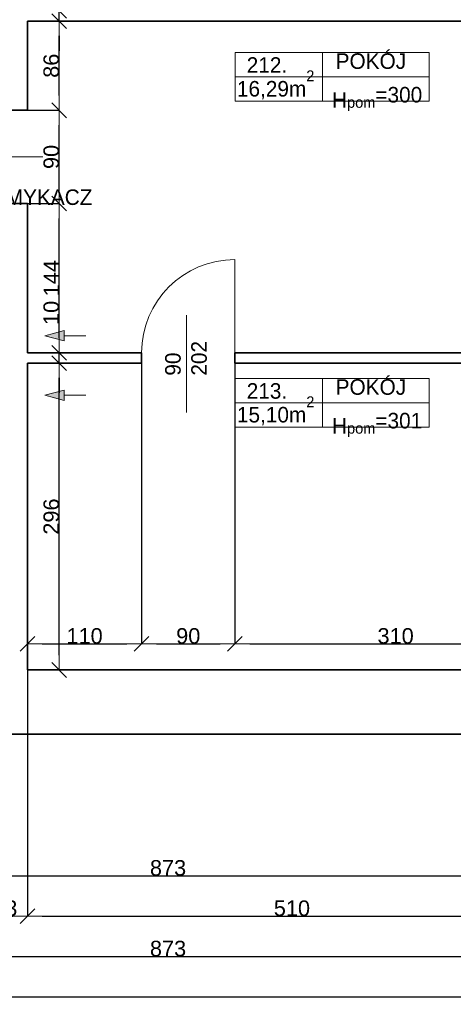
# Model space of a CAD drawing. Header units: metres. Extents: x 7506757 to 756746378, y 5735207 to 582114514.
# Tile 256 of 256: x 7708539 to 7712721, y 5886010 to 5895510. Entities that reach past the tile are written whole.
import ezdxf

# ---------------------------------------------------------------- set-up
doc = ezdxf.new("R2010")
doc.units = ezdxf.units.M
doc.header["$MEASUREMENT"] = 0
doc.header["$PDMODE"] = 2
doc.layers.get('0').update_dxf_attribs({"color": 250, "linetype": 'CONTINUOUS', "lineweight": 100, "plot": 0})
doc.layers.get('Defpoints').update_dxf_attribs({"linetype": 'CONTINUOUS'})
for name, color, linetype, lineweight in [('2D - Ogolne46', 7, 'CONTINUOUS', 18), ('ELEKTRYKA141', 7, 'CONTINUOUS', 0), ('M_OCIANA6', 5, 'CONTINUOUS', 35), ('M_OPISY1', 7, 'CONTINUOUS', 13), ('M_OPISY141', 7, 'CONTINUOUS', 0), ('opis1', 7, 'CONTINUOUS', 13), ('WYMIARY', 8, 'CONTINUOUS', 13)]:
    doc.layers.add(name, color=color, linetype=linetype, lineweight=lineweight)
doc.layers.add('M_OPISY', color=7, linetype='CONTINUOUS')
doc.layers.add('PWYMIAR', color=7, linetype='CONTINUOUS')
doc.styles.add('GENERATED_STYLE_1', font='arial.ttf')
doc.styles.add('GENERATED_STYLE_2', font='txt')
doc.dimstyles.new('GENERATED_STYLE__1', dxfattribs={"dimtxt": 150, "dimasz": 142.5, "dimexe": 0.18, "dimexo": 0, "dimgap": 0.09, "dimtad": 1, "dimdec": 0, "dimlfac": 0.1, "dimzin": 0, "dimdsep": 46, "dimtxsty": 'GENERATED_STYLE_1', "dimblk": 'ARROWHEAD_6', "dimblk1": 'ARROWHEAD_6', "dimblk2": 'ARROWHEAD_6', "dimcen": 0.09, "dimclrd": 251, "dimclre": 251, "dimclrt": 7, "dimazin": 0, "dimtfac": 1, "dimtdec": 4, "dimtmove": 0, "dimatfit": 3, "dimfxl": 0, "dimtolj": 1, "dimtzin": 0, "dimarcsym": 0})
doc.dimstyles.new('GENERATED_STYLE__2', dxfattribs={"dimtxt": 150, "dimasz": 142.5, "dimexe": 0.18, "dimexo": 0, "dimgap": 0.09, "dimtad": 1, "dimtih": 1, "dimtoh": 1, "dimdec": 0, "dimlfac": 0.1, "dimzin": 0, "dimdsep": 46, "dimtxsty": 'GENERATED_STYLE_1', "dimblk": 'ARROWHEAD_6', "dimblk1": 'ARROWHEAD_6', "dimblk2": 'ARROWHEAD_6', "dimcen": 0.09, "dimclrd": 251, "dimclre": 251, "dimclrt": 7, "dimazin": 0, "dimtfac": 1, "dimtdec": 4, "dimtmove": 0, "dimatfit": 3, "dimfxl": 0, "dimtolj": 1, "dimtzin": 0, "dimarcsym": 0})

# ---------------------------------------------------------------- blocks, each defined once
blk = doc.blocks.new('Linia_105', base_point=(611602.6, 341480.6))
at = {"layer": 'M_OPISY1', "linetype": 'Continuous'}
blk.add_hatch(color=256, dxfattribs=at).paths.add_polyline_path([(611602.6, 341480.6), (611789.2, 341530.6), (611789.2, 341430.6)], flags=0)
for p, q in [((611602.6, 341480.6), (611789.2, 341530.6)), ((611602.6, 341480.6), (611789.2, 341430.6)), ((611789.2, 341530.6), (611789.2, 341430.6))]:
    blk.add_line(p, q, dxfattribs=at)
at = {"layer": 'M_OPISY141', "linetype": 'Continuous'}
blk.add_line((611789.2, 341480.6), (611998.3, 341480.6), dxfattribs=at)
blk = doc.blocks.new('Linia_106', base_point=(611602.6, 340906.6))
at = {"layer": 'M_OPISY1', "linetype": 'Continuous'}
blk.add_hatch(color=256, dxfattribs=at).paths.add_polyline_path([(611602.6, 340906.6), (611789.2, 340956.6), (611789.2, 340856.6)], flags=0)
for p, q in [((611602.6, 340906.6), (611789.2, 340956.6)), ((611602.6, 340906.6), (611789.2, 340856.6)), ((611789.2, 340956.6), (611789.2, 340856.6))]:
    blk.add_line(p, q, dxfattribs=at)
at = {"layer": 'M_OPISY141', "linetype": 'Continuous'}
blk.add_line((611789.2, 340906.6), (611998.3, 340906.6), dxfattribs=at)
blk = doc.blocks.new('ARROWHEAD_6')
at = {"color": 0, "linetype": 'Continuous', "lineweight": 0}
for p, q in [((0, 0), (-1, 0)), ((-0.5, -0.5), (0.5, 0.5))]:
    blk.add_line(p, q, dxfattribs=at)
blk = doc.blocks.new('*D6567')
at = {"layer": 'Defpoints', "color": 0, "linetype": 'Continuous', "transparency": 16777216}
for p in [(7709714.6, 5892195.6), (7709714.6, 5889486.6), (7708614.6, 5889235.6)]:
    blk.add_point(p, dxfattribs=at)
at = {"layer": 'PWYMIAR', "color": 251, "linetype": 'Continuous', "lineweight": -2, "transparency": 16777216}
for p, q in [((7709714.6, 5892195.6), (7709714.6, 5889486.4)), ((7708614.6, 5889235.6), (7708614.6, 5889486.8)), ((7708757.1, 5889486.6), (7709572.1, 5889486.6))]:
    blk.add_line(p, q, dxfattribs=at)
at = {"layer": 'PWYMIAR', "color": 251, "linetype": 'Continuous', "lineweight": -2, "transparency": 16777216, "xscale": 142.5, "yscale": 142.5, "zscale": 142.5, "rotation": 180}
blk.add_blockref('ARROWHEAD_6', (7708614.6, 5889486.6), dxfattribs=at)
at = {"layer": 'PWYMIAR', "color": 251, "linetype": 'Continuous', "lineweight": -2, "transparency": 16777216, "xscale": 142.5, "yscale": 142.5, "zscale": 142.5}
blk.add_blockref('ARROWHEAD_6', (7709714.6, 5889486.6), dxfattribs=at)
at = {"layer": 'PWYMIAR', "color": 7, "linetype": 'Continuous', "lineweight": 13, "transparency": 16777216, "insert": (7709164.6, 5889563.3), "char_height": 150, "attachment_point": 5, "style": 'GENERATED_STYLE_1'}
blk.add_mtext('\\A1;110', dxfattribs=at)
blk = doc.blocks.new('*D6568')
at = {"layer": 'Defpoints', "color": 0, "linetype": 'Continuous', "transparency": 16777216}
for p in [(7709714.6, 5892195.6), (7710614.6, 5892195.6), (7710614.6, 5889486.6)]:
    blk.add_point(p, dxfattribs=at)
at = {"layer": 'PWYMIAR', "color": 251, "linetype": 'Continuous', "lineweight": -2, "transparency": 16777216}
for p, q in [((7709714.6, 5892195.6), (7709714.6, 5889486.4)), ((7710614.6, 5892195.6), (7710614.6, 5889486.4)), ((7709857.1, 5889486.6), (7710472.1, 5889486.6))]:
    blk.add_line(p, q, dxfattribs=at)
at = {"layer": 'PWYMIAR', "color": 251, "linetype": 'Continuous', "lineweight": -2, "transparency": 16777216, "xscale": 142.5, "yscale": 142.5, "zscale": 142.5, "rotation": 180}
blk.add_blockref('ARROWHEAD_6', (7709714.6, 5889486.6), dxfattribs=at)
at = {"layer": 'PWYMIAR', "color": 251, "linetype": 'Continuous', "lineweight": -2, "transparency": 16777216, "xscale": 142.5, "yscale": 142.5, "zscale": 142.5}
blk.add_blockref('ARROWHEAD_6', (7710614.6, 5889486.6), dxfattribs=at)
at = {"layer": 'PWYMIAR', "color": 7, "linetype": 'Continuous', "lineweight": 13, "transparency": 16777216, "insert": (7710164.6, 5889563.3), "char_height": 150, "attachment_point": 5, "style": 'GENERATED_STYLE_1'}
blk.add_mtext('\\A1;90', dxfattribs=at)
blk = doc.blocks.new('*D6569')
at = {"layer": 'Defpoints', "color": 0, "linetype": 'Continuous', "transparency": 16777216}
for p in [(7710614.6, 5892195.6), (7713714.6, 5889486.6), (7713714.6, 5889235.6)]:
    blk.add_point(p, dxfattribs=at)
at = {"layer": 'PWYMIAR', "color": 251, "linetype": 'Continuous', "lineweight": -2, "transparency": 16777216}
for p, q in [((7710614.6, 5892195.6), (7710614.6, 5889486.4)), ((7710757.1, 5889486.6), (7713572.1, 5889486.6)), ((7713714.6, 5889235.6), (7713714.6, 5889486.8))]:
    blk.add_line(p, q, dxfattribs=at)
at = {"layer": 'PWYMIAR', "color": 251, "linetype": 'Continuous', "lineweight": -2, "transparency": 16777216, "xscale": 142.5, "yscale": 142.5, "zscale": 142.5, "rotation": 180}
blk.add_blockref('ARROWHEAD_6', (7710614.6, 5889486.6), dxfattribs=at)
at = {"layer": 'PWYMIAR', "color": 251, "linetype": 'Continuous', "lineweight": -2, "transparency": 16777216, "xscale": 142.5, "yscale": 142.5, "zscale": 142.5}
blk.add_blockref('ARROWHEAD_6', (7713714.6, 5889486.6), dxfattribs=at)
at = {"layer": 'PWYMIAR', "color": 7, "linetype": 'Continuous', "lineweight": 13, "transparency": 16777216, "insert": (7712164.6, 5889563.3), "char_height": 150, "attachment_point": 5, "style": 'GENERATED_STYLE_1'}
blk.add_mtext('\\A1;310', dxfattribs=at)
blk = doc.blocks.new('*D6570')
at = {"layer": 'Defpoints', "color": 0, "linetype": 'Continuous', "transparency": 16777216}
for p in [(7708614.6, 5892195.6), (7708920.6, 5892195.6), (7708614.6, 5889235.6)]:
    blk.add_point(p, dxfattribs=at)
at = {"layer": 'PWYMIAR', "color": 251, "linetype": 'Continuous', "lineweight": -2, "transparency": 16777216}
for p, q in [((7708614.6, 5892195.6), (7708920.8, 5892195.6)), ((7708920.6, 5889378.1), (7708920.6, 5892053.1)), ((7708614.6, 5889235.6), (7708920.8, 5889235.6))]:
    blk.add_line(p, q, dxfattribs=at)
at = {"layer": 'PWYMIAR', "color": 251, "linetype": 'Continuous', "lineweight": -2, "transparency": 16777216, "xscale": 142.5, "yscale": 142.5, "zscale": 142.5}
for p, rotation in [((7708920.6, 5892195.6), 90), ((7708920.6, 5889235.6), 270)]:
    blk.add_blockref('ARROWHEAD_6', p, dxfattribs=dict(at, rotation=rotation))
at = {"layer": 'PWYMIAR', "color": 7, "linetype": 'Continuous', "lineweight": 13, "transparency": 16777216, "insert": (7708843.9, 5890715.6), "char_height": 150, "attachment_point": 5, "rotation": 90, "style": 'GENERATED_STYLE_1'}
blk.add_mtext('\\A1;296', dxfattribs=at)
blk = doc.blocks.new('*D6571')
at = {"layer": 'Defpoints', "color": 0, "linetype": 'Continuous', "transparency": 16777216}
for p in [(7708920.6, 5892295.6), (7709714.6, 5892295.6), (7708614.6, 5892195.6)]:
    blk.add_point(p, dxfattribs=at)
at = {"layer": 'PWYMIAR', "color": 251, "linetype": 'Continuous', "lineweight": -2, "transparency": 16777216}
for p, q in [((7708920.6, 5892438.1), (7708920.6, 5892781)), ((7709714.6, 5892295.6), (7708920.4, 5892295.6)), ((7708920.6, 5892195.6), (7708920.6, 5892295.6)), ((7708614.6, 5892195.6), (7708920.8, 5892195.6)), ((7708920.6, 5892053.1), (7708920.6, 5891910.6))]:
    blk.add_line(p, q, dxfattribs=at)
at = {"layer": 'PWYMIAR', "color": 251, "linetype": 'Continuous', "lineweight": -2, "transparency": 16777216, "xscale": 142.5, "yscale": 142.5, "zscale": 142.5}
for p, rotation in [((7708920.6, 5892295.6), 270), ((7708920.6, 5892195.6), 90)]:
    blk.add_blockref('ARROWHEAD_6', p, dxfattribs=dict(at, rotation=rotation))
at = {"layer": 'PWYMIAR', "color": 7, "linetype": 'Continuous', "lineweight": 13, "transparency": 16777216, "insert": (7708843.9, 5892680.8), "char_height": 150, "attachment_point": 5, "rotation": 90, "style": 'GENERATED_STYLE_1'}
blk.add_mtext('\\A1;10', dxfattribs=at)
blk = doc.blocks.new('*D6572')
at = {"layer": 'Defpoints', "color": 0, "linetype": 'Continuous', "transparency": 16777216}
for p in [(7708614.6, 5893735.6), (7708920.6, 5893735.6), (7709714.6, 5892295.6)]:
    blk.add_point(p, dxfattribs=at)
at = {"layer": 'PWYMIAR', "color": 251, "linetype": 'Continuous', "lineweight": -2, "transparency": 16777216}
for p, q in [((7708614.6, 5893735.6), (7708920.8, 5893735.6)), ((7708920.6, 5892438.1), (7708920.6, 5893593.1)), ((7709714.6, 5892295.6), (7708920.4, 5892295.6))]:
    blk.add_line(p, q, dxfattribs=at)
at = {"layer": 'PWYMIAR', "color": 251, "linetype": 'Continuous', "lineweight": -2, "transparency": 16777216, "xscale": 142.5, "yscale": 142.5, "zscale": 142.5}
for p, rotation in [((7708920.6, 5893735.6), 90), ((7708920.6, 5892295.6), 270)]:
    blk.add_blockref('ARROWHEAD_6', p, dxfattribs=dict(at, rotation=rotation))
at = {"layer": 'PWYMIAR', "color": 7, "linetype": 'Continuous', "lineweight": 13, "transparency": 16777216, "insert": (7708845.2, 5893015.6), "char_height": 150, "attachment_point": 5, "rotation": 90, "style": 'GENERATED_STYLE_1'}
blk.add_mtext('\\A1;144', dxfattribs=at)
blk = doc.blocks.new('*D6573')
at = {"layer": 'Defpoints', "color": 0, "linetype": 'Continuous', "transparency": 16777216}
for p in [(7708614.6, 5894635.6), (7708920.6, 5894635.6), (7708614.6, 5893735.6)]:
    blk.add_point(p, dxfattribs=at)
at = {"layer": 'PWYMIAR', "color": 251, "linetype": 'Continuous', "lineweight": -2, "transparency": 16777216}
for p, q in [((7708614.6, 5894635.6), (7708920.8, 5894635.6)), ((7708920.6, 5893878.1), (7708920.6, 5894493.1)), ((7708614.6, 5893735.6), (7708920.8, 5893735.6))]:
    blk.add_line(p, q, dxfattribs=at)
at = {"layer": 'PWYMIAR', "color": 251, "linetype": 'Continuous', "lineweight": -2, "transparency": 16777216, "xscale": 142.5, "yscale": 142.5, "zscale": 142.5}
for p, rotation in [((7708920.6, 5894635.6), 90), ((7708920.6, 5893735.6), 270)]:
    blk.add_blockref('ARROWHEAD_6', p, dxfattribs=dict(at, rotation=rotation))
at = {"layer": 'PWYMIAR', "color": 7, "linetype": 'Continuous', "lineweight": 13, "transparency": 16777216, "insert": (7708843.9, 5894185.6), "char_height": 150, "attachment_point": 5, "rotation": 90, "style": 'GENERATED_STYLE_1'}
blk.add_mtext('\\A1;90', dxfattribs=at)
blk = doc.blocks.new('*D6574')
at = {"layer": 'Defpoints', "color": 0, "linetype": 'Continuous', "transparency": 16777216}
for p in [(7708614.6, 5895495.6), (7708920.6, 5895495.6), (7708614.6, 5894635.6)]:
    blk.add_point(p, dxfattribs=at)
at = {"layer": 'PWYMIAR', "color": 251, "linetype": 'Continuous', "lineweight": -2, "transparency": 16777216}
for p, q in [((7708614.6, 5895495.6), (7708920.8, 5895495.6)), ((7708920.6, 5894778.1), (7708920.6, 5895353.1)), ((7708614.6, 5894635.6), (7708920.8, 5894635.6))]:
    blk.add_line(p, q, dxfattribs=at)
at = {"layer": 'PWYMIAR', "color": 251, "linetype": 'Continuous', "lineweight": -2, "transparency": 16777216, "xscale": 142.5, "yscale": 142.5, "zscale": 142.5}
for p, rotation in [((7708920.6, 5895495.6), 90), ((7708920.6, 5894635.6), 270)]:
    blk.add_blockref('ARROWHEAD_6', p, dxfattribs=dict(at, rotation=rotation))
at = {"layer": 'PWYMIAR', "color": 7, "linetype": 'Continuous', "lineweight": 13, "transparency": 16777216, "insert": (7708843.9, 5895065.6), "char_height": 150, "attachment_point": 5, "rotation": 90, "style": 'GENERATED_STYLE_1'}
blk.add_mtext('\\A1;86', dxfattribs=at)
blk = doc.blocks.new('*D6575')
at = {"layer": 'Defpoints', "color": 0, "linetype": 'Continuous', "transparency": 16777216}
for p in [(7708652.7, 5895595.6), (7708920.6, 5895595.6), (7708614.6, 5895495.6)]:
    blk.add_point(p, dxfattribs=at)
at = {"layer": 'PWYMIAR', "color": 251, "linetype": 'Continuous', "lineweight": -2, "transparency": 16777216}
for p, q in [((7708920.6, 5895738.1), (7708920.6, 5896081)), ((7708652.7, 5895595.6), (7708920.8, 5895595.6)), ((7708920.6, 5895495.6), (7708920.6, 5895595.6)), ((7708614.6, 5895495.6), (7708920.8, 5895495.6)), ((7708920.6, 5895353.1), (7708920.6, 5895210.6))]:
    blk.add_line(p, q, dxfattribs=at)
at = {"layer": 'PWYMIAR', "color": 251, "linetype": 'Continuous', "lineweight": -2, "transparency": 16777216, "xscale": 142.5, "yscale": 142.5, "zscale": 142.5}
for p, rotation in [((7708920.6, 5895595.6), 270), ((7708920.6, 5895495.6), 90)]:
    blk.add_blockref('ARROWHEAD_6', p, dxfattribs=dict(at, rotation=rotation))
at = {"layer": 'PWYMIAR', "color": 7, "linetype": 'Continuous', "lineweight": 13, "transparency": 16777216, "insert": (7708843.9, 5895980.8), "char_height": 150, "attachment_point": 5, "rotation": 90, "style": 'GENERATED_STYLE_1'}
blk.add_mtext('\\A1;10', dxfattribs=at)
blk = doc.blocks.new('*D6736')
at = {"layer": 'Defpoints', "color": 0, "linetype": 'Continuous', "transparency": 16777216}
for p in [(7705604.6, 5888615.6), (7714334.6, 5888615.6), (7714334.6, 5887248.3)]:
    blk.add_point(p, dxfattribs=at)
at = {"layer": 'PWYMIAR', "color": 251, "linetype": 'Continuous', "lineweight": -2, "transparency": 16777216}
for p, q in [((7705604.6, 5888615.6), (7705604.6, 5887248.1)), ((7714334.6, 5888615.6), (7714334.6, 5887248.1)), ((7705747.1, 5887248.3), (7714192.1, 5887248.3))]:
    blk.add_line(p, q, dxfattribs=at)
at = {"layer": 'PWYMIAR', "color": 251, "linetype": 'Continuous', "lineweight": -2, "transparency": 16777216, "xscale": 142.5, "yscale": 142.5, "zscale": 142.5, "rotation": 180}
blk.add_blockref('ARROWHEAD_6', (7705604.6, 5887248.3), dxfattribs=at)
at = {"layer": 'PWYMIAR', "color": 251, "linetype": 'Continuous', "lineweight": -2, "transparency": 16777216, "xscale": 142.5, "yscale": 142.5, "zscale": 142.5}
blk.add_blockref('ARROWHEAD_6', (7714334.6, 5887248.3), dxfattribs=at)
at = {"layer": 'PWYMIAR', "color": 7, "linetype": 'Continuous', "lineweight": 13, "transparency": 16777216, "insert": (7709969.6, 5887325), "char_height": 150, "attachment_point": 5, "style": 'GENERATED_STYLE_1'}
blk.add_mtext('\\A1;873', dxfattribs=at)
blk = doc.blocks.new('*D6754')
at = {"layer": 'Defpoints', "color": 0, "linetype": 'Continuous', "transparency": 16777216}
for p in [(7708614.6, 5889235.6), (7708184.6, 5889105.6), (7708614.6, 5886859.1)]:
    blk.add_point(p, dxfattribs=at)
at = {"layer": 'PWYMIAR', "color": 251, "linetype": 'Continuous', "lineweight": -2, "transparency": 16777216}
for p, q in [((7708614.6, 5889235.6), (7708614.6, 5886858.9)), ((7708184.6, 5889105.6), (7708184.6, 5886858.9)), ((7708327.1, 5886859.1), (7708472.1, 5886859.1))]:
    blk.add_line(p, q, dxfattribs=at)
at = {"layer": 'PWYMIAR', "color": 251, "linetype": 'Continuous', "lineweight": -2, "transparency": 16777216, "xscale": 142.5, "yscale": 142.5, "zscale": 142.5, "rotation": 180}
blk.add_blockref('ARROWHEAD_6', (7708184.6, 5886859.1), dxfattribs=at)
at = {"layer": 'PWYMIAR', "color": 251, "linetype": 'Continuous', "lineweight": -2, "transparency": 16777216, "xscale": 142.5, "yscale": 142.5, "zscale": 142.5}
blk.add_blockref('ARROWHEAD_6', (7708614.6, 5886859.1), dxfattribs=at)
at = {"layer": 'PWYMIAR', "color": 7, "linetype": 'Continuous', "lineweight": 13, "transparency": 16777216, "insert": (7708399.6, 5886935.8), "char_height": 150, "attachment_point": 5, "style": 'GENERATED_STYLE_1'}
blk.add_mtext('\\A1;43', dxfattribs=at)
blk = doc.blocks.new('*D6755')
at = {"layer": 'Defpoints', "color": 0, "linetype": 'Continuous', "transparency": 16777216}
for p in [(7708614.6, 5889235.6), (7713714.6, 5889235.6), (7713714.6, 5886859.1)]:
    blk.add_point(p, dxfattribs=at)
at = {"layer": 'PWYMIAR', "color": 251, "linetype": 'Continuous', "lineweight": -2, "transparency": 16777216}
for p, q in [((7708614.6, 5889235.6), (7708614.6, 5886858.9)), ((7713714.6, 5889235.6), (7713714.6, 5886858.9)), ((7708757.1, 5886859.1), (7713572.1, 5886859.1))]:
    blk.add_line(p, q, dxfattribs=at)
at = {"layer": 'PWYMIAR', "color": 251, "linetype": 'Continuous', "lineweight": -2, "transparency": 16777216, "xscale": 142.5, "yscale": 142.5, "zscale": 142.5, "rotation": 180}
blk.add_blockref('ARROWHEAD_6', (7708614.6, 5886859.1), dxfattribs=at)
at = {"layer": 'PWYMIAR', "color": 251, "linetype": 'Continuous', "lineweight": -2, "transparency": 16777216, "xscale": 142.5, "yscale": 142.5, "zscale": 142.5}
blk.add_blockref('ARROWHEAD_6', (7713714.6, 5886859.1), dxfattribs=at)
at = {"layer": 'PWYMIAR', "color": 7, "linetype": 'Continuous', "lineweight": 13, "transparency": 16777216, "insert": (7711164.6, 5886935.8), "char_height": 150, "attachment_point": 5, "style": 'GENERATED_STYLE_1'}
blk.add_mtext('\\A1;510', dxfattribs=at)
blk = doc.blocks.new('*D6759')
at = {"layer": 'Defpoints', "color": 0, "linetype": 'Continuous', "transparency": 16777216}
for p in [(7705604.6, 5888615.6), (7714334.6, 5888615.6), (7714334.6, 5886470)]:
    blk.add_point(p, dxfattribs=at)
at = {"layer": 'PWYMIAR', "color": 251, "linetype": 'Continuous', "lineweight": -2, "transparency": 16777216}
for p, q in [((7705604.6, 5888615.6), (7705604.6, 5886469.8)), ((7714334.6, 5888615.6), (7714334.6, 5886469.8)), ((7705747.1, 5886470), (7714192.1, 5886470))]:
    blk.add_line(p, q, dxfattribs=at)
at = {"layer": 'PWYMIAR', "color": 251, "linetype": 'Continuous', "lineweight": -2, "transparency": 16777216, "xscale": 142.5, "yscale": 142.5, "zscale": 142.5, "rotation": 180}
blk.add_blockref('ARROWHEAD_6', (7705604.6, 5886470), dxfattribs=at)
at = {"layer": 'PWYMIAR', "color": 251, "linetype": 'Continuous', "lineweight": -2, "transparency": 16777216, "xscale": 142.5, "yscale": 142.5, "zscale": 142.5}
blk.add_blockref('ARROWHEAD_6', (7714334.6, 5886470), dxfattribs=at)
at = {"layer": 'PWYMIAR', "color": 7, "linetype": 'Continuous', "lineweight": 13, "transparency": 16777216, "insert": (7709969.6, 5886546.7), "char_height": 150, "attachment_point": 5, "style": 'GENERATED_STYLE_1'}
blk.add_mtext('\\A1;873', dxfattribs=at)
blk = doc.blocks.new('*D6760')
at = {"layer": 'Defpoints', "color": 0, "linetype": 'Continuous', "transparency": 16777216}
for p in [(7682674.6, 5888615.6), (7714334.6, 5888615.6), (7714334.6, 5886080.8)]:
    blk.add_point(p, dxfattribs=at)
at = {"layer": 'PWYMIAR', "color": 251, "linetype": 'Continuous', "lineweight": -2, "transparency": 16777216}
for p, q in [((7682674.6, 5888615.6), (7682674.6, 5886080.6)), ((7714334.6, 5888615.6), (7714334.6, 5886080.6)), ((7682817.1, 5886080.8), (7714192.1, 5886080.8))]:
    blk.add_line(p, q, dxfattribs=at)
at = {"layer": 'PWYMIAR', "color": 251, "linetype": 'Continuous', "lineweight": -2, "transparency": 16777216, "xscale": 142.5, "yscale": 142.5, "zscale": 142.5, "rotation": 180}
blk.add_blockref('ARROWHEAD_6', (7682674.6, 5886080.8), dxfattribs=at)
at = {"layer": 'PWYMIAR', "color": 251, "linetype": 'Continuous', "lineweight": -2, "transparency": 16777216, "xscale": 142.5, "yscale": 142.5, "zscale": 142.5}
blk.add_blockref('ARROWHEAD_6', (7714334.6, 5886080.8), dxfattribs=at)
at = {"layer": 'PWYMIAR', "color": 7, "linetype": 'Continuous', "lineweight": 13, "transparency": 16777216, "insert": (7698504.6, 5886157.5), "char_height": 150, "attachment_point": 5, "style": 'GENERATED_STYLE_1'}
blk.add_mtext('\\A1;3166', dxfattribs=at)

msp = doc.modelspace()

# ---------------------------------------------------------------- linework, layer by layer
at = {"layer": 'ELEKTRYKA141', "linetype": 'Continuous'}
msp.add_line((7710614.6, 5892295.6), (7710614.6, 5893195.6), dxfattribs=at)
msp.add_arc((7710614.6, 5892295.6), 900, 90, 180, dxfattribs=at)
at = {"layer": 'M_OCIANA6', "linetype": 'Continuous'}
for p, q in [((7713714.6, 5895495.6), (7708614.6, 5895495.6)), ((7708614.6, 5895495.6), (7708614.6, 5894635.6)), ((7708184.6, 5894635.6), (7708614.6, 5894635.6)), ((7708184.6, 5893735.6), (7708614.6, 5893735.6)), ((7708614.6, 5893735.6), (7708614.6, 5892295.6)), ((7709714.6, 5892295.6), (7708614.6, 5892295.6)), ((7709714.6, 5892295.6), (7709714.6, 5892195.6)), ((7710614.6, 5892295.6), (7710614.6, 5892195.6)), ((7713634.6, 5892295.6), (7710614.6, 5892295.6)), ((7708614.6, 5892195.6), (7708614.6, 5889235.6)), ((7709714.6, 5892195.6), (7708614.6, 5892195.6)), ((7713714.6, 5892195.6), (7710614.6, 5892195.6)), ((7713714.6, 5889235.6), (7708614.6, 5889235.6)), ((7714334.6, 5888615.6), (7705604.6, 5888615.6))]:
    msp.add_line(p, q, dxfattribs=at)
at = {"layer": 'M_OPISY141', "linetype": 'Continuous'}
for p, q in [((7710615.8, 5895193.8), (7712486.9, 5895193.8)), ((7710615.8, 5894722.7), (7710615.8, 5895193.8)), ((7711460.4, 5895193.8), (7711460.4, 5894722.7)), ((7712486.9, 5895193.8), (7712486.9, 5894722.7)), ((7710615.8, 5894958.2), (7712486.9, 5894958.2)), ((7712486.9, 5894722.7), (7710615.8, 5894722.7)), ((7707823.6, 5894185.6), (7708761.6, 5894185.6)), ((7710146.6, 5892659.3), (7710146.6, 5891721.4)), ((7710615.8, 5892049.1), (7712486.9, 5892049.1)), ((7710615.8, 5891578), (7710615.8, 5892049.1)), ((7711460.4, 5892049.1), (7711460.4, 5891578)), ((7712486.9, 5892049.1), (7712486.9, 5891578)), ((7710615.8, 5891813.6), (7712486.9, 5891813.6)), ((7712486.9, 5891578), (7710615.8, 5891578))]:
    msp.add_line(p, q, dxfattribs=at)

# ---------------------------------------------------------------- block references
at = {"layer": 'M_OPISY', "linetype": 'Continuous'}
for name, p in [('Linia_105', (7708782.5, 5892459.8)), ('Linia_106', (7708782.5, 5891885.7))]:
    msp.add_blockref(name, p, dxfattribs=at)

# ---------------------------------------------------------------- texts
at = {"layer": '2D - Ogolne46', "linetype": 'Continuous', "char_height": 150, "attachment_point": 7, "style": 'GENERATED_STYLE_2'}
for s, insert in [('{16,29m\\A1{\\H0.7x;\\S2^  ;}}', (7710634, 5894740.6)), ('{15,10m\\A1{\\H0.7x;\\S2^  ;}}', (7710634, 5891595.9))]:
    msp.add_mtext(s, dxfattribs=dict(at, insert=insert))
at = {"layer": 'opis1', "linetype": 'Continuous', "char_height": 150, "attachment_point": 1, "style": 'GENERATED_STYLE_2'}
for s, insert in [('{POKÓJ}', (7711586, 5895185.5)), ('{212.}', (7710728.4, 5895147.5)), ('{H\\A1{\\H0.7x;\\S ^ pom;}=300}', (7711551.4, 5894912)), ('{POKÓJ}', (7711586, 5892040.8)), ('{213.}', (7710728.4, 5892002.9)), ('{H\\A1{\\H0.7x;\\S ^ pom;}=301}', (7711551.4, 5891767.3))]:
    msp.add_mtext(s, dxfattribs=dict(at, insert=insert))
at = {"layer": 'opis1', "linetype": 'Continuous', "insert": (7709941.6, 5892075.2), "char_height": 150, "width": 563.056, "attachment_point": 1, "rotation": 90, "line_spacing_factor": 1.007581, "style": 'GENERATED_STYLE_2'}
msp.add_mtext('{90\\P202}', dxfattribs=at)
at = {"layer": 'WYMIARY', "color": 11, "linetype": 'ByBlock', "lineweight": 18, "true_color": 0xf57f8e, "insert": (7707557.7, 5893872.4), "char_height": 150, "attachment_point": 1, "style": 'GENERATED_STYLE_2'}
msp.add_mtext('SAMOZAMYKACZ', dxfattribs=at)

# ---------------------------------------------------------------- dimensions: what is measured, and where the dimension line sits
at = {"layer": 'PWYMIAR', "color": 251, "linetype": 'Continuous', "lineweight": 13}
for base, p1, p2, picture, middle in [((7708920.6, 5895595.6), (7708614.6, 5895495.6), (7708652.7, 5895595.6), '*D6575', (7708843.9, 5895980.8)), ((7708920.6, 5895495.6), (7708614.6, 5894635.6), (7708614.6, 5895495.6), '*D6574', (7708843.9, 5895065.6)), ((7708920.6, 5894635.6), (7708614.6, 5893735.6), (7708614.6, 5894635.6), '*D6573', (7708843.9, 5894185.6)), ((7708920.6, 5893735.6), (7709714.6, 5892295.6), (7708614.6, 5893735.6), '*D6572', (7708845.2, 5893015.6)), ((7708920.6, 5892295.6), (7708614.6, 5892195.6), (7709714.6, 5892295.6), '*D6571', (7708843.9, 5892680.8)), ((7708920.6, 5892195.6), (7708614.6, 5889235.6), (7708614.6, 5892195.6), '*D6570', (7708843.9, 5890715.6))]:
    dim = msp.add_linear_dim(base=base, p1=p1, p2=p2, angle=90, dimstyle='GENERATED_STYLE__1', dxfattribs=at)
    dim.commit()
    dim.dimension.update_dxf_attribs({"geometry": picture, "text_midpoint": middle})
for base, p1, p2, picture, middle in [((7709714.6, 5889486.6), (7708614.6, 5889235.6), (7709714.6, 5892195.6), '*D6567', (7709164.6, 5889563.3)), ((7710614.6, 5889486.6), (7709714.6, 5892195.6), (7710614.6, 5892195.6), '*D6568', (7710164.6, 5889563.3)), ((7713714.6, 5889486.6), (7710614.6, 5892195.6), (7713714.6, 5889235.6), '*D6569', (7712164.6, 5889563.3)), ((7708614.6, 5886859.1), (7708184.6, 5889105.6), (7708614.6, 5889235.6), '*D6754', (7708399.6, 5886935.8)), ((7713714.6, 5886859.1), (7708614.6, 5889235.6), (7713714.6, 5889235.6), '*D6755', (7711164.6, 5886935.8)), ((7714334.6, 5886080.8), (7682674.6, 5888615.6), (7714334.6, 5888615.6), '*D6760', (7698504.6, 5886157.5)), ((7714334.6, 5887248.3), (7705604.6, 5888615.6), (7714334.6, 5888615.6), '*D6736', (7709969.6, 5887325)), ((7714334.6, 5886470), (7705604.6, 5888615.6), (7714334.6, 5888615.6), '*D6759', (7709969.6, 5886546.7))]:
    dim = msp.add_linear_dim(base=base, p1=p1, p2=p2, dimstyle='GENERATED_STYLE__2', dxfattribs=at)
    dim.commit()
    dim.dimension.update_dxf_attribs({"geometry": picture, "text_midpoint": middle})

doc.saveas('drawing.dxf')
